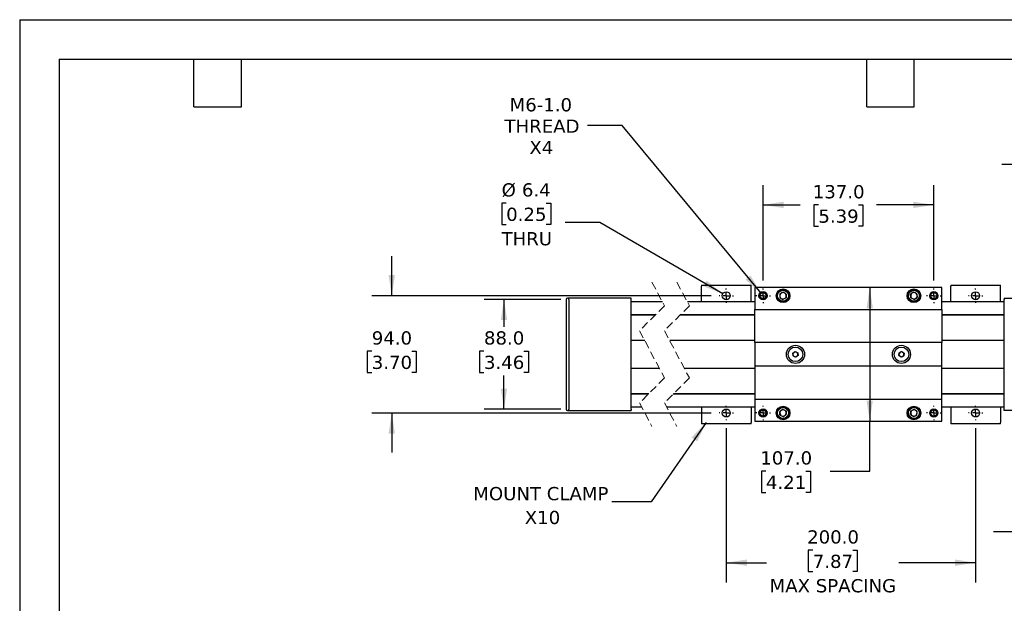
# Model space of a CAD drawing. Header units: millimetres. Extents: x 0 to 1397, y 0 to 1080.
# Tile 4 of 7: x 0 to 790, y 612 to 1080. Entities that reach past the tile are written whole.
import ezdxf

# ---------------------------------------------------------------- set-up
doc = ezdxf.new("R2010")
doc.units = ezdxf.units.MM
doc.header["$LTSCALE"] = 5
for name, pattern in [('SLD-Center', [19.05, 15.24, -1.27, 1.27, -1.27]), ('SLD-Dashed', [1.905, 1.27, -0.635]), ('SLD-Solid', [0])]:
    doc.linetypes.add(name, pattern=pattern)
doc.layers.add('CENTER', color=40, linetype='SLD-Center')
doc.layers.add('DIMENSIONS', color=140, linetype='SLD-Solid', lineweight=25)
doc.layers.add('TEXT', color=140, linetype='SLD-Solid', lineweight=25)
doc.styles.add('SLDTEXTSTYLE0', font='VERDANA.TTF')
doc.styles.get("Standard").update_dxf_attribs({"font": 'VERDANA.TTF'})
doc.dimstyles.new('SLDDIMSTYLE0', dxfattribs={"dimtxt": 10.790039, "dimasz": 16.51, "dimexe": 0, "dimexo": 0.0625, "dimgap": 2.69751, "dimtad": 0, "dimtih": 1, "dimtoh": 1, "dimrnd": 1e-09, "dimzin": 4, "dimdsep": 46, "dimtxsty": 'SLDTEXTSTYLE0', "dimsah": 1, "dimcen": 0.09, "dimadec": 0, "dimazin": 1, "dimtfac": 1, "dimtofl": 0, "dimtmove": 0, "dimatfit": 3, "dimfxl": 0, "dimfrac": 2, "dimtolj": 1, "dimtzin": 12, "dimarcsym": 0})
doc.dimstyles.new('SLDDIMSTYLE2', dxfattribs={"dimtxt": 10.790039, "dimasz": 16.51, "dimexe": 0, "dimexo": 0.0625, "dimgap": 2.69751, "dimtad": 0, "dimtih": 1, "dimtoh": 1, "dimrnd": 1e-09, "dimzin": 4, "dimdsep": 46, "dimtxsty": 'SLDTEXTSTYLE0', "dimsah": 1, "dimcen": 0.09, "dimadec": 0, "dimazin": 1, "dimtfac": 1, "dimtmove": 0, "dimatfit": 0, "dimfxl": 0, "dimfrac": 2, "dimtolj": 1, "dimtzin": 12, "dimarcsym": 0})
doc.dimstyles.new('SLDDIMSTYLE5', dxfattribs={"dimtxt": 10.790039, "dimasz": 16.51, "dimexe": 0, "dimexo": 0.0625, "dimgap": 2.69751, "dimtad": 0, "dimtih": 1, "dimtoh": 1, "dimrnd": 1e-09, "dimzin": 12, "dimdsep": 46, "dimtxsty": 'SLDTEXTSTYLE0', "dimsah": 1, "dimcen": 0.09, "dimadec": 0, "dimazin": 3, "dimtfac": 1, "dimtmove": 0, "dimatfit": 0, "dimfxl": 0, "dimfrac": 2, "dimtolj": 1, "dimtzin": 12, "dimarcsym": 0})
doc.dimstyles.new('SLDDIMSTYLE6', dxfattribs={"dimtxt": 10.790039, "dimasz": 16.51, "dimexe": 0, "dimexo": 0.0625, "dimgap": 2.69751, "dimtad": 0, "dimtih": 1, "dimtoh": 1, "dimrnd": 1e-09, "dimzin": 12, "dimdsep": 46, "dimtxsty": 'SLDTEXTSTYLE0', "dimsah": 1, "dimcen": 0, "dimadec": 0, "dimazin": 3, "dimtfac": 1, "dimtofl": 0, "dimtmove": 0, "dimatfit": 3, "dimfxl": 0, "dimfrac": 2, "dimtolj": 1, "dimtzin": 12, "dimarcsym": 0})
doc.dimstyles.new('SLDDIMSTYLE8', dxfattribs={"dimtxt": 10.790039, "dimasz": 16.51, "dimexe": 0, "dimexo": 0.0625, "dimgap": 2.69751, "dimtad": 0, "dimtih": 1, "dimtoh": 1, "dimrnd": 1e-09, "dimzin": 12, "dimdsep": 46, "dimtxsty": 'SLDTEXTSTYLE0', "dimsah": 1, "dimcen": 0, "dimadec": 0, "dimazin": 3, "dimtfac": 1, "dimtofl": 0, "dimtmove": 0, "dimatfit": 3, "dimfxl": 0, "dimfrac": 2, "dimtolj": 1, "dimtzin": 12, "dimarcsym": 0})
doc.dimstyles.new('SLDDIMSTYLE9', dxfattribs={"dimtxt": 0.18, "dimasz": 16.51, "dimexe": 0, "dimexo": 0.0625, "dimgap": 0, "dimtad": 0, "dimtih": 1, "dimtoh": 1, "dimdec": 0, "dimrnd": 1e-09, "dimzin": 0, "dimdsep": 46, "dimtxsty": 'Standard', "dimsah": 1, "dimcen": 0.09, "dimadec": 0, "dimazin": 0, "dimtfac": 16.51, "dimtdec": 0, "dimtofl": 0, "dimtmove": 0, "dimatfit": 3, "dimfxl": 0, "dimfrac": 2, "dimtolj": 1, "dimtzin": 0, "dimarcsym": 0})

# ---------------------------------------------------------------- blocks, each defined once
blk = doc.blocks.new('_D_15')
at = {"layer": 'DIMENSIONS'}
for p, q in [((566.8, 752.15), (566.8, 628.37)), ((766.8, 752.15), (766.8, 628.37)), ((636.15, 654.34), (632.53, 654.34)), ((632.53, 654.34), (632.53, 637.19)), ((668.21, 654.34), (671.84, 654.34)), ((671.84, 654.34), (671.84, 637.19)), ((566.8, 644.24), (599.13, 644.24)), ((766.8, 644.24), (705.23, 644.24)), ((632.53, 637.19), (636.15, 637.19)), ((671.84, 637.19), (668.21, 637.19))]:
    blk.add_line(p, q, dxfattribs=at)
for points in [[(566.8, 644.24), (583.31, 641.7), (583.31, 646.78)], [(766.8, 644.24), (750.29, 646.78), (750.29, 641.7)]]:
    blk.add_solid(points, dxfattribs=at)
at = {"layer": 'DIMENSIONS', "attachment_point": 1, "style": 'SLDTEXTSTYLE0'}
for s, insert, char_height in [('200.0', (631.66, 670.2), 10.583), ('7.87', (636.15, 650.63), 10.583), ('MAX SPACING', (601.55, 631.07), 10.5833)]:
    blk.add_mtext(s, dxfattribs=dict(at, insert=insert, char_height=char_height))
blk = doc.blocks.new('_D_16')
at = {"layer": 'DIMENSIONS'}
for p, q in [((298.46, 858.24), (298.46, 889.99)), ((554.71, 858.24), (282.59, 858.24)), ((282.43, 813.86), (278.81, 813.86)), ((278.81, 813.86), (278.81, 796.71)), ((314.49, 813.86), (318.12, 813.86)), ((318.12, 813.86), (318.12, 796.71)), ((278.81, 796.71), (282.43, 796.71)), ((318.12, 796.71), (314.49, 796.71)), ((554.71, 764.24), (282.59, 764.24)), ((298.46, 764.24), (298.46, 732.49))]:
    blk.add_line(p, q, dxfattribs=at)
for points in [[(298.46, 858.24), (301, 874.75), (295.92, 874.75)], [(298.46, 764.24), (295.92, 747.73), (301, 747.73)]]:
    blk.add_solid(points, dxfattribs=at)
at = {"layer": 'DIMENSIONS', "char_height": 10.583, "attachment_point": 1, "style": 'SLDTEXTSTYLE0'}
for s, insert in [('94.0', (282.43, 829.72)), ('3.70', (282.43, 810.15))]:
    blk.add_mtext(s, dxfattribs=dict(at, insert=insert))
blk = doc.blocks.new('_D_17')
at = {"layer": 'DIMENSIONS'}
for p, q in [((434.11, 855.24), (372.59, 855.24)), ((388.46, 855.24), (388.46, 833.43)), ((372.43, 813.86), (368.81, 813.86)), ((368.81, 813.86), (368.81, 796.71)), ((404.49, 813.86), (408.12, 813.86)), ((408.12, 813.86), (408.12, 796.71)), ((368.81, 796.71), (372.43, 796.71)), ((388.46, 767.24), (388.46, 794.3)), ((408.12, 796.71), (404.49, 796.71)), ((434.11, 767.24), (372.59, 767.24))]:
    blk.add_line(p, q, dxfattribs=at)
for points in [[(388.46, 855.24), (385.92, 838.73), (391, 838.73)], [(388.46, 767.24), (391, 783.75), (385.92, 783.75)]]:
    blk.add_solid(points, dxfattribs=at)
at = {"layer": 'DIMENSIONS', "char_height": 10.583, "attachment_point": 1, "style": 'SLDTEXTSTYLE0'}
for s, insert in [('88.0', (372.43, 829.72)), ('3.46', (372.43, 810.15))]:
    blk.add_mtext(s, dxfattribs=dict(at, insert=insert))
blk = doc.blocks.new('_D_18')
at = {"layer": 'DIMENSIONS'}
for p, q in [((596.3, 870.43), (596.3, 946.93)), ((733.3, 870.43), (733.3, 946.93)), ((596.3, 931.06), (626.05, 931.06)), ((640.67, 931.06), (637.05, 931.06)), ((637.05, 931.06), (637.05, 913.91)), ((672.73, 931.06), (676.36, 931.06)), ((676.36, 931.06), (676.36, 913.91)), ((733.3, 931.06), (687.36, 931.06)), ((637.05, 913.91), (640.67, 913.91)), ((676.36, 913.91), (672.73, 913.91))]:
    blk.add_line(p, q, dxfattribs=at)
for points in [[(596.3, 931.06), (612.81, 928.52), (612.81, 933.6)], [(733.3, 931.06), (716.79, 933.6), (716.79, 928.52)]]:
    blk.add_solid(points, dxfattribs=at)
at = {"layer": 'DIMENSIONS', "char_height": 10.583, "attachment_point": 1, "style": 'SLDTEXTSTYLE0'}
for s, insert in [('137.0', (636.18, 946.91)), ('5.39', (640.67, 927.35))]:
    blk.add_mtext(s, dxfattribs=dict(at, insert=insert))
blk = doc.blocks.new('_D_19')
at = {"layer": 'DIMENSIONS'}
for p, q in [((681.84, 864.74), (681.84, 757.74)), ((681.84, 717.68), (681.84, 757.74)), ((598.57, 717.68), (594.95, 717.68)), ((594.95, 717.68), (594.95, 700.53)), ((630.63, 717.68), (634.26, 717.68)), ((634.26, 717.68), (634.26, 700.53)), ((650.09, 717.68), (681.84, 717.68)), ((594.95, 700.53), (598.57, 700.53)), ((634.26, 700.53), (630.63, 700.53))]:
    blk.add_line(p, q, dxfattribs=at)
for points in [[(681.84, 864.74), (679.3, 848.23), (684.38, 848.23)], [(681.84, 757.74), (684.38, 774.25), (679.3, 774.25)]]:
    blk.add_solid(points, dxfattribs=at)
at = {"layer": 'DIMENSIONS', "char_height": 10.583, "attachment_point": 1, "style": 'SLDTEXTSTYLE0'}
for s, insert in [('107.0', (594.08, 733.54)), ('4.21', (598.57, 713.97))]:
    blk.add_mtext(s, dxfattribs=dict(at, insert=insert))
blk = doc.blocks.new('_D_20')
at = {"layer": 'DIMENSIONS'}
for p, q in [((390.24, 932.53), (386.62, 932.53)), ((386.62, 932.53), (386.62, 915.38)), ((422.31, 932.53), (425.93, 932.53)), ((425.93, 932.53), (425.93, 915.38)), ((465.27, 916.86), (437.49, 916.86)), ((564.03, 859.84), (465.27, 916.86)), ((386.62, 915.38), (390.24, 915.38)), ((425.93, 915.38), (422.31, 915.38))]:
    blk.add_line(p, q, dxfattribs=at)
blk.add_solid([(564.03, 859.84), (551, 870.3), (548.46, 865.9)], dxfattribs=at)
at = {"layer": 'DIMENSIONS', "char_height": 10.583, "attachment_point": 1, "style": 'SLDTEXTSTYLE0'}
for s, insert in [('%%c', (386.59, 948.39)), ('6.4', (402.88, 948.39)), ('0.25', (390.24, 928.83)), ('THRU', (386.55, 909.26))]:
    blk.add_mtext(s, dxfattribs=dict(at, insert=insert))
blk = doc.blocks.new('_D_22')
at = {"layer": 'DIMENSIONS'}
for p, q in [((819.66, 913.11), (819.66, 979.42)), ((841.8, 853.84), (841.8, 979.42)), ((819.66, 963.54), (787.91, 963.54)), ((841.8, 963.54), (875.19, 963.54)), ((889.81, 963.54), (886.19, 963.54)), ((886.19, 963.54), (886.19, 946.4)), ((921.88, 963.54), (925.5, 963.54)), ((925.5, 963.54), (925.5, 946.4)), ((886.19, 946.4), (889.81, 946.4)), ((925.5, 946.4), (921.88, 946.4)), ((819.66, 850.19), (819.66, 905.49))]:
    blk.add_line(p, q, dxfattribs=at)
for points in [[(819.66, 963.54), (803.15, 966.08), (803.15, 961)], [(841.8, 963.54), (858.31, 961), (858.31, 966.08)]]:
    blk.add_solid(points, dxfattribs=at)
at = {"layer": 'DIMENSIONS', "char_height": 10.583, "attachment_point": 1, "style": 'SLDTEXTSTYLE0'}
for s, insert in [('22.1', (889.81, 979.4)), ('0.87', (889.81, 959.84))]:
    blk.add_mtext(s, dxfattribs=dict(at, insert=insert))
blk = doc.blocks.new('_D_23')
at = {"layer": 'DIMENSIONS'}
for p, q in [((812.8, 748.89), (812.8, 653.21)), ((822.8, 748.89), (822.8, 653.21)), ((812.8, 669.08), (781.05, 669.08)), ((822.8, 669.08), (865.21, 669.08)), ((875.77, 669.08), (872.15, 669.08)), ((872.15, 669.08), (872.15, 651.93)), ((907.83, 669.08), (911.46, 669.08)), ((911.46, 669.08), (911.46, 651.93)), ((872.15, 651.93), (875.77, 651.93)), ((911.46, 651.93), (907.83, 651.93))]:
    blk.add_line(p, q, dxfattribs=at)
for points in [[(812.8, 669.08), (796.29, 671.62), (796.29, 666.54)], [(822.8, 669.08), (839.31, 666.54), (839.31, 671.62)]]:
    blk.add_solid(points, dxfattribs=at)
at = {"layer": 'DIMENSIONS', "char_height": 10.583, "attachment_point": 1, "style": 'SLDTEXTSTYLE0'}
for s, insert in [('%%c', (867.63, 684.94)), ('10.0', (883.92, 684.94)), ('0.39', (875.77, 665.38))]:
    blk.add_mtext(s, dxfattribs=dict(at, insert=insert))
blk = doc.blocks.new('_D_25')
at = {"layer": 'DIMENSIONS'}
for p, q in [((483.18, 994.61), (455.4, 994.61)), ((594.71, 860.17), (483.18, 994.61))]:
    blk.add_line(p, q, dxfattribs=at)
blk.add_solid([(594.71, 860.17), (586.12, 874.5), (582.21, 871.25)], dxfattribs=at)
at = {"layer": 'DIMENSIONS', "char_height": 10.583, "attachment_point": 1, "style": 'SLDTEXTSTYLE0'}
for s, insert in [('M6-1.0', (392.99, 1016.63)), ('THREAD', (388.9, 999.48)), ('X4', (408.86, 982.33))]:
    blk.add_mtext(s, dxfattribs=dict(at, insert=insert))
blk = doc.blocks.new('SW_NOTE_0_6')
at = {"layer": 'TEXT', "color": 0, "attachment_point": 2, "style": 'SLDTEXTSTYLE0'}
for s, insert, char_height in [('MOUNT CLAMP', (-56.86, 11.96), 10.5833), ('X10', (-55.54, -7.15), 10.583)]:
    blk.add_mtext(s, dxfattribs=dict(at, insert=insert, char_height=char_height))
blk = doc.blocks.new('SW_CENTERMARKSYMBOL_9')
at = {"layer": 'CENTER', "color": 0}
for p, q in [((-5.08, 0), (-5.74, 0)), ((0, 0), (-2.54, 0)), ((0, 5.08), (0, 5.74)), ((0, 0), (0, 2.54)), ((0, 0), (0, -2.54)), ((0, 0), (2.54, 0)), ((5.08, 0), (5.74, 0)), ((0, -5.08), (0, -5.74))]:
    blk.add_line(p, q, dxfattribs=at)
blk = doc.blocks.new('SW_CENTERMARKSYMBOL_10')
at = {"layer": 'CENTER', "color": 0}
for p, q in [((-5.08, 0), (-5.74, 0)), ((0, 0), (-2.54, 0)), ((0, 5.08), (0, 5.74)), ((0, 0), (0, 2.54)), ((0, 0), (0, -2.54)), ((0, 0), (2.54, 0)), ((5.08, 0), (5.74, 0)), ((0, -5.08), (0, -5.74))]:
    blk.add_line(p, q, dxfattribs=at)
blk = doc.blocks.new('SW_CENTERMARKSYMBOL_11')
at = {"layer": 'CENTER', "color": 0}
for p, q in [((-5.08, 0), (-5.74, 0)), ((0, 0), (-2.54, 0)), ((0, 5.08), (0, 5.74)), ((0, 0), (0, 2.54)), ((0, 0), (0, -2.54)), ((0, 0), (2.54, 0)), ((5.08, 0), (5.74, 0)), ((0, -5.08), (0, -5.74))]:
    blk.add_line(p, q, dxfattribs=at)
blk = doc.blocks.new('SW_CENTERMARKSYMBOL_12')
at = {"layer": 'CENTER', "color": 0}
for p, q in [((-5.08, 0), (-5.74, 0)), ((0, 0), (-2.54, 0)), ((0, 5.08), (0, 5.74)), ((0, 0), (0, 2.54)), ((0, 0), (0, -2.54)), ((0, 0), (2.54, 0)), ((5.08, 0), (5.74, 0)), ((0, -5.08), (0, -5.74))]:
    blk.add_line(p, q, dxfattribs=at)
blk = doc.blocks.new('SW_CENTERMARKSYMBOL_13')
at = {"layer": 'CENTER', "color": 0}
for p, q in [((-5.08, 0), (-5.84, 0)), ((0, 0), (-2.54, 0)), ((0, 5.08), (0, 5.84)), ((0, 0), (0, 2.54)), ((0, 0), (0, -2.54)), ((0, 0), (2.54, 0)), ((5.08, 0), (5.84, 0)), ((0, -5.08), (0, -5.84))]:
    blk.add_line(p, q, dxfattribs=at)
blk = doc.blocks.new('SW_CENTERMARKSYMBOL_14')
at = {"layer": 'CENTER', "color": 0}
for p, q in [((-5.08, 0), (-5.84, 0)), ((0, 0), (-2.54, 0)), ((0, 5.08), (0, 5.84)), ((0, 0), (0, 2.54)), ((0, 0), (0, -2.54)), ((0, 0), (2.54, 0)), ((5.08, 0), (5.84, 0)), ((0, -5.08), (0, -5.84))]:
    blk.add_line(p, q, dxfattribs=at)
blk = doc.blocks.new('SW_CENTERMARKSYMBOL_15')
at = {"layer": 'CENTER', "color": 0}
for p, q in [((-5.08, 0), (-5.84, 0)), ((0, 0), (-2.54, 0)), ((0, 5.08), (0, 5.84)), ((0, 0), (0, 2.54)), ((0, 0), (0, -2.54)), ((0, 0), (2.54, 0)), ((5.08, 0), (5.84, 0)), ((0, -5.08), (0, -5.84))]:
    blk.add_line(p, q, dxfattribs=at)
blk = doc.blocks.new('SW_CENTERMARKSYMBOL_16')
at = {"layer": 'CENTER', "color": 0}
for p, q in [((-5.08, 0), (-5.84, 0)), ((0, 0), (-2.54, 0)), ((0, 5.08), (0, 5.84)), ((0, 0), (0, 2.54)), ((0, 0), (0, -2.54)), ((0, 0), (2.54, 0)), ((5.08, 0), (5.84, 0)), ((0, -5.08), (0, -5.84))]:
    blk.add_line(p, q, dxfattribs=at)

msp = doc.modelspace()

# ---------------------------------------------------------------- linework, layer by layer
at = {"color": 7, "linetype": 'SLD-Solid'}
for q in [(0.012, 0.013), (1397.012, 1079.513)]:
    msp.add_line((0.012, 1079.513), q, dxfattribs=at)
at = {"color": 7, "linetype": 'SLD-Dashed', "lineweight": 18}
for p, q in [((507.195, 869.12), (517.195, 850.182)), ((527.195, 869.12), (537.195, 850.182)), ((517.195, 850.182), (497.195, 830.182)), ((537.195, 850.182), (517.195, 830.182)), ((497.195, 830.182), (517.195, 792.307)), ((517.195, 830.182), (537.195, 792.307)), ((517.195, 792.307), (497.195, 772.307)), ((537.195, 792.307), (517.195, 772.307)), ((497.195, 772.307), (507.195, 753.37)), ((517.195, 772.307), (527.195, 753.37))]:
    msp.add_line(p, q, dxfattribs=at)
for p, q in [((546.803, 866.845), (586.803, 866.845)), ((546.803, 866.845), (546.803, 865.845)), ((546.803, 853.245), (546.803, 865.845)), ((586.803, 865.845), (586.803, 866.845)), ((586.803, 853.245), (586.803, 865.845)), ((739.803, 864.745), (589.803, 864.745)), ((589.803, 864.745), (589.803, 847.245)), ((609.845, 859.85), (612.464, 861.176)), ((614.922, 859.57), (612.464, 861.176)), ((717.141, 861.176), (714.684, 859.57)), ((719.76, 859.85), (717.141, 861.176)), ((739.803, 847.245), (739.803, 864.745)), ((746.803, 866.845), (786.803, 866.845)), ((746.803, 866.845), (746.803, 865.845)), ((746.803, 853.245), (746.803, 865.845)), ((786.803, 865.845), (786.803, 866.845)), ((786.803, 853.245), (786.803, 865.845)), ((438.462, 855.244), (438.462, 767.245)), ((440.462, 856.244), (439.462, 856.244)), ((490.462, 856.245), (440.462, 856.245)), ((440.462, 855.245), (440.462, 856.245)), ((440.462, 855.245), (440.462, 767.245)), ((490.462, 855.245), (490.462, 856.245)), ((490.462, 767.245), (490.462, 855.245)), ((515.578, 853.245), (490.462, 853.245)), ((589.803, 853.245), (535.578, 853.245)), ((609.845, 859.85), (609.684, 856.919)), ((609.684, 856.919), (612.141, 855.314)), ((614.76, 856.639), (612.141, 855.314)), ((614.922, 859.57), (614.76, 856.639)), ((714.845, 856.639), (714.684, 859.57)), ((717.464, 855.314), (714.845, 856.639)), ((717.464, 855.314), (719.922, 856.919)), ((719.76, 859.85), (719.922, 856.919)), ((789.803, 853.245), (739.803, 853.245)), ((789.803, 856.245), (813.449, 856.245)), ((789.803, 856.245), (789.803, 855.245)), ((789.803, 767.245), (789.803, 855.245)), ((589.803, 847.245), (739.803, 847.245)), ((589.803, 820.745), (589.803, 847.245)), ((739.803, 847.245), (739.803, 820.745)), ((490.462, 843.245), (510.257, 843.245)), ((509.757, 842.745), (490.462, 842.745)), ((589.803, 842.745), (529.757, 842.745)), ((530.257, 843.245), (589.803, 843.245)), ((739.803, 843.245), (789.803, 843.245)), ((789.803, 842.745), (739.803, 842.745)), ((501.386, 822.245), (490.462, 822.245)), ((589.803, 822.245), (521.386, 822.245)), ((789.803, 822.245), (739.803, 822.245)), ((739.803, 820.745), (589.803, 820.745)), ((589.803, 820.745), (589.803, 801.745)), ((620.242, 812.288), (622.175, 813.551)), ((622.175, 813.551), (624.236, 812.508)), ((705.369, 812.508), (707.43, 813.551)), ((707.43, 813.551), (709.363, 812.288)), ((739.803, 801.745), (739.803, 820.745)), ((620.369, 809.982), (620.242, 812.288)), ((622.43, 808.939), (620.369, 809.982)), ((624.363, 810.202), (622.43, 808.939)), ((624.236, 812.508), (624.363, 810.202)), ((705.242, 810.202), (705.369, 812.508)), ((707.175, 808.939), (705.242, 810.202)), ((709.236, 809.982), (707.175, 808.939)), ((709.363, 812.288), (709.236, 809.982)), ((490.462, 800.245), (513.003, 800.245)), ((533.003, 800.245), (589.803, 800.245)), ((739.803, 801.745), (589.803, 801.745)), ((589.803, 801.745), (589.803, 775.245)), ((739.803, 775.245), (739.803, 801.745)), ((739.803, 800.245), (789.803, 800.245)), ((490.462, 779.745), (504.632, 779.745)), ((504.132, 779.245), (490.462, 779.245)), ((589.803, 779.245), (524.132, 779.245)), ((524.632, 779.745), (589.803, 779.745)), ((589.803, 775.245), (739.803, 775.245)), ((589.803, 775.245), (589.803, 757.745)), ((739.803, 779.745), (789.803, 779.745)), ((789.803, 779.245), (739.803, 779.245)), ((739.803, 757.745), (739.803, 775.245)), ((439.462, 766.245), (440.462, 766.245)), ((440.462, 766.245), (440.462, 767.245)), ((440.462, 766.245), (490.462, 766.245)), ((490.462, 769.245), (498.812, 769.245)), ((490.462, 767.245), (490.462, 766.245)), ((518.812, 769.245), (589.803, 769.245)), ((546.803, 769.245), (546.803, 756.645)), ((586.803, 769.245), (586.803, 756.645)), ((612.141, 767.176), (609.684, 765.57)), ((612.141, 767.176), (614.76, 765.85)), ((714.845, 765.85), (717.464, 767.176)), ((719.922, 765.57), (717.464, 767.176)), ((739.803, 769.245), (789.803, 769.245)), ((746.803, 769.245), (746.803, 756.645)), ((786.803, 769.245), (786.803, 756.645)), ((789.803, 766.245), (789.803, 767.245)), ((839.803, 766.245), (789.803, 766.245)), ((609.845, 762.639), (609.684, 765.57)), ((609.845, 762.639), (612.464, 761.314)), ((612.464, 761.314), (614.922, 762.919)), ((614.76, 765.85), (614.922, 762.919)), ((714.684, 762.919), (714.845, 765.85)), ((714.684, 762.919), (717.141, 761.314)), ((719.76, 762.639), (717.141, 761.314)), ((719.76, 762.639), (719.922, 765.57)), ((546.803, 756.645), (546.803, 755.645)), ((586.803, 755.645), (546.803, 755.645)), ((586.803, 755.645), (586.803, 756.645)), ((589.803, 757.745), (739.803, 757.745)), ((746.803, 756.645), (746.803, 755.645)), ((786.803, 755.645), (746.803, 755.645)), ((786.803, 755.645), (786.803, 756.645))]:
    msp.add_line(p, q)
for centre, radius in [((566.803, 858.245), 3.2), ((596.303, 858.245), 3.3), ((596.303, 858.245), 3), ((612.303, 858.245), 5.5), ((612.303, 858.245), 5), ((612.303, 858.245), 4.4), ((717.303, 858.245), 5.5), ((717.303, 858.245), 5), ((717.303, 858.245), 4.4), ((733.303, 858.245), 3.3), ((733.303, 858.245), 3), ((766.803, 858.245), 3.2), ((596.303, 858.245), 2.5), ((733.303, 858.245), 2.5), ((622.303, 811.245), 7.25), ((622.303, 811.245), 5.85), ((707.303, 811.245), 7.25), ((707.303, 811.245), 5.85), ((566.803, 764.245), 3.2), ((596.303, 764.245), 3.3), ((596.303, 764.245), 3), ((596.303, 764.245), 2.5), ((612.303, 764.245), 5.5), ((612.303, 764.245), 5), ((612.303, 764.245), 4.4), ((717.303, 764.245), 5.5), ((717.303, 764.245), 5), ((717.303, 764.245), 4.4), ((733.303, 764.245), 3.3), ((733.303, 764.245), 3), ((733.303, 764.245), 2.5), ((766.803, 764.245), 3.2)]:
    msp.add_circle(centre, radius)
for centre, radius, start, end in [((439.462, 855.244), 1, 90.001157, 179.999483), ((612.303, 858.245), 2.542, 176.842661, 236.841998), ((612.303, 858.245), 2.542, 116.842998, 176.842649), ((612.303, 858.245), 2.542, 236.842245, 296.842621), ((612.303, 858.245), 2.542, 56.84232, 116.842379), ((612.303, 858.245), 2.542, 296.842998, 356.842649), ((612.303, 858.245), 2.542, 356.84259, 56.842144), ((717.303, 858.245), 2.542, 123.157856, 183.15741), ((717.303, 858.245), 2.542, 183.157048, 243.15843), ((717.303, 858.245), 2.542, 63.157759, 123.157542), ((717.303, 858.245), 2.542, 243.157517, 303.157617), ((717.303, 858.245), 2.542, 3.157048, 63.15843), ((717.303, 858.245), 2.542, 303.158002, 3.157339), ((622.303, 811.245), 2, 123.158101, 183.157408), ((622.303, 811.245), 2, 183.156181, 243.159345), ((622.303, 811.245), 2, 63.157565, 123.157671), ((622.303, 811.245), 2, 243.157753, 303.157483), ((622.303, 811.245), 2, 3.158843, 63.156685), ((622.303, 811.245), 2, 303.158102, 3.157409), ((707.303, 811.245), 2, 176.842591, 236.841898), ((707.303, 811.245), 2, 116.842463, 176.843439), ((707.303, 811.245), 2, 236.842341, 296.842422), ((707.303, 811.245), 2, 56.842329, 116.842435), ((707.303, 811.245), 2, 296.843322, 356.841152), ((707.303, 811.245), 2, 356.842125, 56.843889), ((439.462, 767.245), 1, 180.000152, 269.999207), ((612.303, 764.245), 2.542, 123.158002, 183.157339), ((612.303, 764.245), 2.542, 63.157692, 123.157442), ((612.303, 764.245), 2.542, 3.157351, 63.157002), ((717.303, 764.245), 2.542, 116.84157, 176.842952), ((717.303, 764.245), 2.542, 56.842696, 116.84217), ((717.303, 764.245), 2.542, 356.842661, 56.841998), ((612.303, 764.245), 2.542, 183.157351, 243.157002), ((612.303, 764.245), 2.542, 243.157379, 303.157755), ((612.303, 764.245), 2.542, 303.158002, 3.157339), ((717.303, 764.245), 2.542, 176.842661, 236.841998), ((717.303, 764.245), 2.542, 236.842383, 296.842483), ((717.303, 764.245), 2.542, 296.84157, 356.842952)]:
    msp.add_arc(centre, radius, start, end)
at = {"layer": 'TEXT'}
for p, q in [((31.75, 1047.75), (1365.25, 1047.75)), ((31.75, 1047.75), (31.75, 31.75)), ((139.7, 1009.65), (139.7, 1047.75)), ((177.8, 1009.65), (177.8, 1047.75)), ((679.45, 1009.65), (679.45, 1047.75)), ((717.55, 1009.65), (717.55, 1047.75)), ((139.7, 1009.65), (177.8, 1009.65)), ((679.45, 1009.65), (717.55, 1009.65))]:
    msp.add_line(p, q, dxfattribs=at)

# ---------------------------------------------------------------- block references
at = {"layer": 'CENTER'}
for name, p in [('SW_CENTERMARKSYMBOL_9', (566.803, 858.245)), ('SW_CENTERMARKSYMBOL_15', (596.303, 858.245)), ('SW_CENTERMARKSYMBOL_13', (733.303, 858.245)), ('SW_CENTERMARKSYMBOL_10', (766.803, 858.245)), ('SW_CENTERMARKSYMBOL_12', (566.803, 764.245)), ('SW_CENTERMARKSYMBOL_16', (596.303, 764.245)), ('SW_CENTERMARKSYMBOL_14', (733.303, 764.245)), ('SW_CENTERMARKSYMBOL_11', (766.803, 764.245))]:
    msp.add_blockref(name, p, dxfattribs=at)
at = {"layer": 'TEXT'}
msp.add_blockref('SW_NOTE_0_6', (474.907, 692.96), dxfattribs=at)

# ---------------------------------------------------------------- dimensions: what is measured, and where the dimension line sits
at = {"layer": 'DIMENSIONS'}
dim = msp.add_diameter_dim_2p(p1=(597.899, 856.321), p2=(594.706, 860.169), text='M6-1.0\\PTHREAD\\PX4', dimstyle='SLDDIMSTYLE6', override={"dimpost": '<>'}, dxfattribs=at)
dim.commit()
dim.dimension.update_dxf_attribs({"geometry": '_D_25', "text_midpoint": (418.178, 994.609), "dimtype": 163})
for base, p1, p2, dimstyle, picture, middle in [((819.664, 963.545), (841.803, 847.495), (819.664, 843.845), 'SLDDIMSTYLE5', '_D_22', (905.846, 963.545)), ((733.303, 931.056), (596.303, 864.085), (733.303, 864.085), 'SLDDIMSTYLE0', '_D_18', (656.703, 931.056))]:
    dim = msp.add_linear_dim(base=base, p1=p1, p2=p2, dimstyle=dimstyle, dxfattribs=at)
    dim.commit()
    dim.dimension.update_dxf_attribs({"geometry": picture, "text_midpoint": middle, "dimtype": 160})
dim = msp.add_diameter_dim_2p(p1=(569.574, 856.645), p2=(564.031, 859.845), text='<>\\PTHRU', dimstyle='SLDDIMSTYLE8', dxfattribs=at)
dim.commit()
dim.dimension.update_dxf_attribs({"geometry": '_D_20', "text_midpoint": (406.275, 923.958), "dimtype": 163})
for base, p1, p2, dimstyle, picture, middle in [((298.462, 764.245), (561.063, 858.245), (561.063, 764.245), 'SLDDIMSTYLE2', '_D_16', (298.462, 813.862)), ((681.837, 757.745), (739.803, 864.745), (739.803, 757.745), 'SLDDIMSTYLE0', '_D_19', (681.837, 717.68)), ((388.462, 767.245), (440.462, 855.245), (440.462, 767.245), 'SLDDIMSTYLE0', '_D_17', (388.462, 813.862))]:
    dim = msp.add_linear_dim(base=base, p1=p1, p2=p2, angle=90, dimstyle=dimstyle, dxfattribs=at)
    dim.commit()
    dim.dimension.update_dxf_attribs({"geometry": picture, "text_midpoint": middle, "dimtype": 160})
for base, p1, p2, text, dimstyle, picture, middle in [((566.803, 644.245), (766.803, 758.505), (566.803, 758.505), '<>\\PMAX SPACING', 'SLDDIMSTYLE0', '_D_15', (652.182, 644.245)), ((812.803, 669.083), (822.803, 755.245), (812.803, 755.245), '%%c<>', 'SLDDIMSTYLE2', '_D_23', (891.803, 669.083))]:
    dim = msp.add_linear_dim(base=base, p1=p1, p2=p2, text=text, dimstyle=dimstyle, dxfattribs=at)
    dim.commit()
    dim.dimension.update_dxf_attribs({"geometry": picture, "text_midpoint": middle, "dimtype": 160})

# ---------------------------------------------------------------- leaders
at = {"layer": 'TEXT'}
msp.add_leader([(550.561, 756.645), (506.657, 692.96), (474.907, 692.96)], dimstyle='SLDDIMSTYLE9', dxfattribs=at)

doc.saveas('drawing.dxf')
